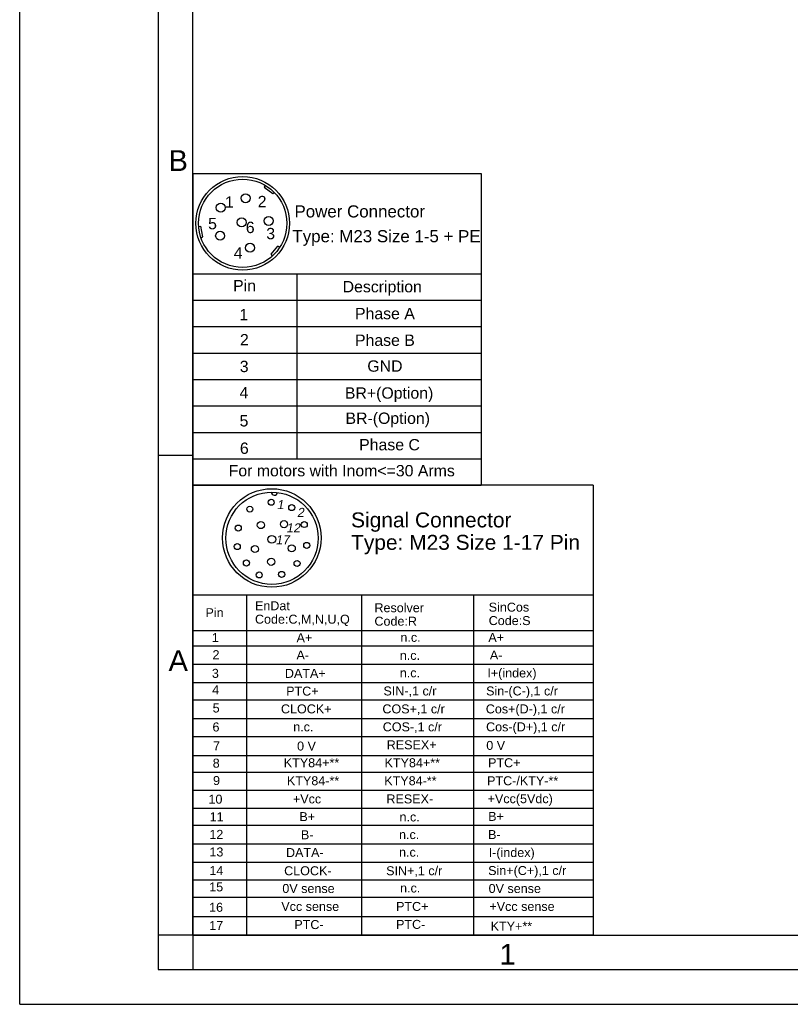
# Model space of a CAD drawing. Header units: millimetres. Extents: x 0 to 420, y 0 to 297.
# Tile 1 of 44: x 0 to 111, y 0 to 142. Entities that reach past the tile are written whole.
import ezdxf

# ---------------------------------------------------------------- set-up
doc = ezdxf.new("R2010")
doc.units = ezdxf.units.MM
doc.header["$LTSCALE"] = 23.1
doc.layers.get('0').update_dxf_attribs({"linetype": 'CONTINUOUS'})
doc.layers.add('DETAIL', color=7, linetype='CONTINUOUS')
doc.styles.get("Standard").update_dxf_attribs({"font": 'arial.ttf'})
doc.styles.add('TEXTSTYLE_2', font='arial.ttf')

# ---------------------------------------------------------------- blocks, each defined once
blk = doc.blocks.new('17PINS_BL2', base_point=(53.88, 42.43))
at = {"layer": 'DETAIL', "color": 2, "linetype": 'CONTINUOUS'}
for p, q in [((25, 74.93), (25, 9.93)), ((82.76, 74.93), (25, 74.93)), ((82.76, 74.93), (82.76, 10)), ((25, 59.1), (82.76, 59.1)), ((32.71, 59.1), (32.71, 10)), ((49.3, 59.1), (49.3, 10)), ((65.49, 59.17), (65.49, 10)), ((25, 53.96), (82.76, 53.96)), ((25, 51.75), (82.76, 51.75)), ((25, 49.09), (82.76, 49.09)), ((25, 46.46), (82.76, 46.46)), ((25, 43.97), (82.76, 43.97)), ((25, 41.23), (82.76, 41.23)), ((25, 38.66), (82.76, 38.66)), ((25, 35.91), (82.76, 35.91)), ((25, 33.5), (82.76, 33.5)), ((25, 30.92), (82.76, 30.92)), ((25, 28.32), (82.76, 28.32)), ((82.76, 25.8), (25, 25.8)), ((25, 23.17), (82.76, 23.17)), ((25, 20.53), (82.76, 20.53)), ((25, 17.99), (82.76, 17.99)), ((25, 15.46), (82.76, 15.46)), ((25, 12.68), (82.76, 12.68)), ((82.69, 10), (25, 10))]:
    blk.add_line(p, q, dxfattribs=at)
for centre, radius in [((36.37, 67.31), 7.11), ((36.4, 67.27), 6.66), ((36.29, 72.47), 0.436), ((33.21, 71.47), 0.436), ((39.25, 71.69), 0.436), ((34.8, 69.17), 0.509), ((38.14, 69.3), 0.509), ((41.06, 69.25), 0.436), ((31.54, 68.74), 0.436), ((36.38, 67.11), 0.557), ((31.39, 66.06), 0.436), ((33.94, 65.71), 0.509), ((39.26, 65.82), 0.509), ((41.42, 66.24), 0.436), ((32.72, 63.7), 0.436), ((36.29, 63.87), 0.509), ((40.02, 63.63), 0.436), ((34.56, 61.98), 0.436), ((37.8, 62.05), 0.436)]:
    blk.add_circle(centre, radius, dxfattribs=at)
blk.add_arc((36.75, 73.92), 0.436, 178.7834, 355.0273, dxfattribs=at)
at = {"layer": 'DETAIL', "color": 2, "linetype": 'CONTINUOUS', "oblique": 10}
for s, height, p in [('1', 1.3, (37.09, 71.47)), ('2', 1.3, (40.02, 70.35)), ('12', 1.296, (38.45, 68.12)), ('17', 1.296, (36.91, 66.41))]:
    blk.add_text(s, height=height, dxfattribs=at).set_placement(p)
at = {"layer": 'DETAIL', "color": 2, "linetype": 'CONTINUOUS'}
for s, height, p in [('Signal Connector', 2.1601, (47.82, 68.84)), ('Type: M23 Size 1-17 Pin', 2.1601, (47.82, 65.6)), ('Pin', 1.296, (26.81, 55.88)), ('EnDat', 1.296, (33.95, 56.88)), ('Resolver', 1.296, (51.19, 56.59)), ('SinCos', 1.296, (67.68, 56.68)), ('Code:C,M,N,U,Q', 1.2961, (33.95, 54.94)), ('Code:R', 1.296, (51.19, 54.65)), ('Code:S', 1.296, (67.68, 54.74)), ('1', 1.3, (27.73, 52.29)), ('A+', 1.296, (39.95, 52.27)), ('n.c.', 1.296, (54.94, 52.32)), ('A+', 1.296, (67.63, 52.3)), ('2', 1.3, (27.82, 49.81)), ('A-', 1.296, (39.94, 49.77)), ('n.c.', 1.296, (54.85, 49.72)), ('A-', 1.296, (67.85, 49.77)), ('3', 1.3, (27.73, 47.12)), ('DATA+', 1.296, (38.27, 47.12)), ('I+(index)', 1.296, (67.49, 47.18)), ('n.c.', 1.296, (54.85, 47.2)), ('4', 1.3, (27.77, 44.74)), ('PTC+', 1.296, (38.45, 44.56)), ('SIN-,1 c/r', 1.296, (52.49, 44.58)), ('Sin-(C-),1 c/r', 1.2961, (67.31, 44.58)), ('5', 1.3, (27.84, 42.12)), ('CLOCK+', 1.296, (37.7, 41.99)), ('COS+,1 c/r', 1.296, (52.34, 41.99)), ('Cos+(D-),1 c/r', 1.2961, (67.26, 41.99)), ('6', 1.3, (27.82, 39.38)), ('n.c.', 1.296, (39.47, 39.4)), ('COS-,1 c/r', 1.296, (52.39, 39.4)), ('Cos-(D+),1 c/r', 1.2961, (67.3, 39.4)), ('7', 1.3, (27.91, 36.67)), ('0 V', 1.296, (40.03, 36.63)), ('RESEX+', 1.296, (52.96, 36.81)), ('0 V', 1.296, (67.33, 36.72)), ('KTY84+**', 1.296, (38.11, 34.22)), ('KTY84+**', 1.296, (52.65, 34.22)), ('PTC+', 1.296, (67.59, 34.22)), ('8', 1.3, (27.85, 34.16)), ('9', 1.3, (27.9, 31.65)), ('KTY84-**', 1.296, (38.56, 31.62)), ('KTY84-**', 1.296, (52.61, 31.62)), ('PTC-/KTY-**', 1.2961, (67.45, 31.62)), ('10', 1.296, (27.24, 28.96)), ('+Vcc', 1.296, (39.43, 29)), ('RESEX-', 1.296, (52.92, 29)), ('+Vcc(5Vdc)', 1.296, (67.52, 29.03)), ('11', 1.296, (27.41, 26.43)), ('B+', 1.296, (40.36, 26.44)), ('n.c.', 1.296, (54.81, 26.4)), ('B+', 1.296, (67.6, 26.48)), ('12', 1.296, (27.37, 23.88)), ('B-', 1.296, (40.58, 23.82)), ('n.c.', 1.296, (54.74, 23.85)), ('B-', 1.296, (67.59, 23.85)), ('13', 1.296, (27.38, 21.34)), ('DATA-', 1.296, (38.43, 21.26)), ('n.c.', 1.296, (54.74, 21.31)), ('I-(index)', 1.296, (67.68, 21.26)), ('14', 1.296, (27.37, 18.65)), ('CLOCK-', 1.296, (38.16, 18.63)), ('SIN+,1 c/r', 1.296, (52.88, 18.63)), ('Sin+(C+),1 c/r', 1.2961, (67.6, 18.66)), ('15', 1.296, (27.35, 16.3)), ('0V sense', 1.296, (37.9, 16.07)), ('n.c.', 1.296, (54.89, 16.14)), ('0V sense', 1.296, (67.67, 16.07)), ('16', 1.296, (27.33, 13.36)), ('Vcc sense', 1.296, (37.75, 13.48)), ('PTC+', 1.296, (54.31, 13.48)), ('+Vcc sense', 1.296, (67.78, 13.48)), ('17', 1.296, (27.35, 10.73)), ('PTC-', 1.296, (39.63, 10.86)), ('PTC-', 1.296, (54.31, 10.89)), ('KTY+**', 1.296, (67.96, 10.63))]:
    blk.add_text(s, height=height, dxfattribs=at).set_placement(p)
blk = doc.blocks.new('6PINS_BL3', base_point=(45.8, 97.43))
at = {"layer": 'DETAIL', "color": 2, "linetype": 'CONTINUOUS'}
for p, q in [((25, 119.93), (66.59, 119.92)), ((25, 119.93), (25, 74.93)), ((66.59, 119.92), (66.59, 74.93)), ((35.43, 118.2), (35.29, 117.97)), ((35.29, 117.97), (36.51, 117.02)), ((36.51, 117.02), (36.71, 117.2)), ((25.83, 112.29), (26.1, 112.31)), ((26.1, 112.31), (26.4, 110.76)), ((26.17, 110.65), (26.4, 110.76)), ((36.28, 108.27), (37.27, 109.42)), ((36.49, 108.04), (36.28, 108.27)), ((37.52, 109.27), (37.27, 109.42)), ((25, 105.46), (66.59, 105.46)), ((40.02, 105.46), (40.02, 78.74)), ((25, 101.65), (66.59, 101.64)), ((25, 97.83), (66.59, 97.83)), ((25, 94.01), (66.59, 94.01)), ((25, 90.2), (66.59, 90.19)), ((25, 86.38), (66.59, 86.38)), ((25, 82.56), (66.59, 82.56)), ((25, 78.74), (40.02, 78.74)), ((40.02, 78.74), (66.59, 78.74)), ((25, 74.93), (66.59, 74.93))]:
    blk.add_line(p, q, dxfattribs=at)
for centre, radius in [((32.18, 112.73), 6.76), ((32.18, 112.73), 6.37), ((32.6, 116.35), 0.649), ((29.02, 114.99), 0.649), ((35.93, 113.08), 0.649), ((32.04, 112.87), 0.649), ((28.93, 110.93), 0.649), ((33.25, 109.2), 0.649)]:
    blk.add_circle(centre, radius, dxfattribs=at)
for s, height, p in [('1', 1.64, (29.62, 114.98)), ('2', 1.64, (34.35, 115.05)), ('Power Connector', 1.7449, (39.66, 113.58)), ('5', 1.64, (27.19, 111.87)), ('6', 1.64, (32.63, 111.32)), ('3', 1.64, (35.58, 110.43)), ('Type: M23 Size 1-5 + PE', 1.7449, (39.36, 110)), ('4', 1.64, (30.89, 107.63)), ('Pin', 1.636, (30.8, 102.91)), ('Description', 1.6358, (46.61, 102.77)), ('1', 1.64, (31.71, 98.74)), ('Phase A', 1.636, (48.39, 98.89)), ('2', 1.64, (31.79, 95.11)), ('Phase B', 1.636, (48.39, 95.04)), ('3', 1.64, (31.76, 91.25)), ('GND', 1.636, (50.17, 91.31)), ('4', 1.64, (31.72, 87.46)), ('BR+(Option)', 1.6358, (46.93, 87.42)), ('BR-(Option)', 1.6358, (47.02, 83.78)), ('5', 1.64, (31.73, 83.41)), ('6', 1.64, (31.78, 79.45)), ('Phase C', 1.636, (48.99, 79.96)), ('For motors with Inom<=30 Arms', 1.6358, (30.16, 76.21))]:
    blk.add_text(s, height=height, dxfattribs=at).set_placement(p)

msp = doc.modelspace()

# ---------------------------------------------------------------- linework, layer by layer
at = {"color": 2, "linetype": 'CONTINUOUS'}
for p, q in [((0, 0), (0, 297)), ((20, 292), (20, 5)), ((20, 79.25), (25, 79.25)), ((25, 10), (20, 10)), ((25, 10), (25, 5)), ((20, 5), (415, 5)), ((0, 0), (232.75, 0))]:
    msp.add_line(p, q, dxfattribs=at)
at = {"color": 7, "linetype": 'CONTINUOUS'}
for q in [(25, 287), (410, 10)]:
    msp.add_line((25, 10), q, dxfattribs=at)

# ---------------------------------------------------------------- block references
at = {"layer": 'DETAIL', "color": 2, "linetype": 'CONTINUOUS'}
for name, p in [('6PINS_BL3', (45.79666, 97.42551)), ('17PINS_BL2', (53.88178, 42.42865))]:
    msp.add_blockref(name, p, dxfattribs=at)

# ---------------------------------------------------------------- texts
at = {"color": 2, "linetype": 'CONTINUOUS', "char_height": 3, "attachment_point": 1, "line_spacing_factor": 0.9, "style": 'TEXTSTYLE_2'}
for s, insert, width in [('B', (21.4816, 123.27986), 2.7881041), ('A', (21.4816, 51.11363), 2.7881041), ('1', (69.23353, 8.72631), 2.330855)]:
    msp.add_mtext(s, dxfattribs=dict(at, insert=insert, width=width))

doc.saveas('drawing.dxf')
